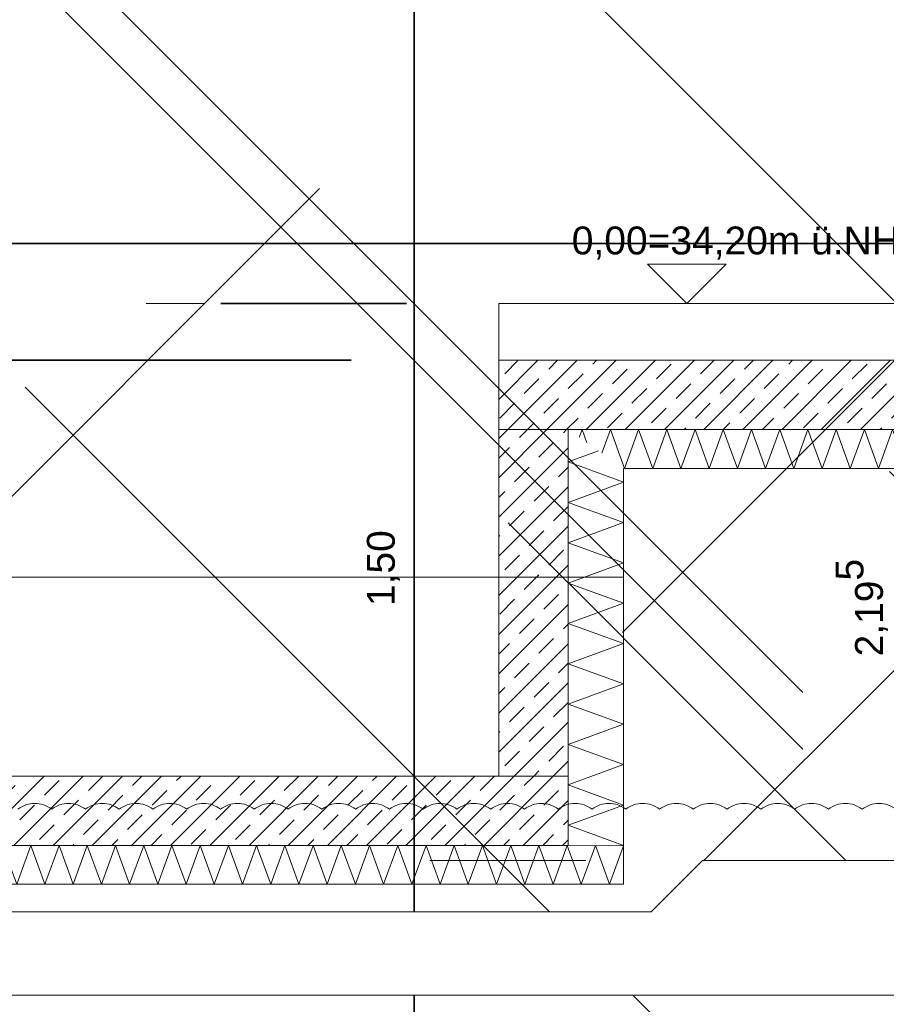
# Model space of a CAD drawing. Header units: metres. Extents: x -3716 to 31, y -1854 to 706.
# Tile 103 of 237: x -1917 to -1878, y 538 to 583. Entities that reach past the tile are written whole.
import ezdxf

# ---------------------------------------------------------------- set-up
doc = ezdxf.new("R2010")
doc.units = ezdxf.units.M
doc.header["$LTSCALE"] = 1.25
doc.header["$PDMODE"] = 1
doc.header["$PDSIZE"] = -2
doc.layers.get('0').update_dxf_attribs({"lineweight": 25})
for name, color, linetype, lineweight, true_color in [('00 -Bauelemente -Dämmung innen', 7, 'Continuous', 9, 0xff7fe6), ('30 -35 Decken- 0 Decken', 7, 'Continuous', 35, 0x00ee00), ('70 -77 Revision- 2 Wolken', 7, 'Continuous', 18, 0x944cff)]:
    doc.layers.add(name, color=color, linetype=linetype, lineweight=lineweight, true_color=true_color)
doc.layers.add('Keine', color=7, linetype='Continuous', lineweight=9)
doc.styles.add('Arial', font='arial.ttf')
doc.dimstyles.new('SIA_DIN1356', dxfattribs={"dimtxt": 1.258608, "dimasz": 2.80603, "dimexe": 2.5, "dimexo": 3.75, "dimgap": 0.625, "dimtad": 1, "dimdec": 3, "dimtxsty": 'Arial', "dimblk": 'VW_SLASH-1', "dimblk1": 'VW_SLASH-1', "dimblk2": 'VW_SLASH-1', "dimcen": 0, "dimdle": 2.5, "dimadec": 3, "dimazin": 0, "dimtfac": 1, "dimtdec": 3, "dimtix": 1, "dimtmove": 0, "dimatfit": 0, "dimldrblk": 'VW_FILLEDARROW-1', "dimfxl": 1, "dimfrac": 2, "dimtolj": 1, "dimarcsym": 0})
pattern_1 = [(45, (0, 0), (0.07071068, -0.07071068), []), (45, (0.03536, -0.03536), (0.07071068, -0.07071068), [0.075, -0.05])]

# ---------------------------------------------------------------- blocks, each defined once
blk = doc.blocks.new('Gruppe-604')
at = {"color": 255, "linetype": 'Continuous', "lineweight": 5}
blk.add_wipeout([(-99.021, 11.648), (-96.321, 11.648), (-96.321, 11.788), (-99.021, 11.788)], dxfattribs=at).dxf.layer = '00 -Bauelemente -Dämmung innen'
blk = doc.blocks.new('Gruppe-605')
at = {"layer": '00 -Bauelemente -Dämmung innen', "color": 7, "transparency": 33554687, "flags": 128}
blk.add_lwpolyline([(-99.021, 11.648), (-98.97, 11.788), (-98.9191, 11.648), (-98.8681, 11.788), (-98.8172, 11.648), (-98.7662, 11.788), (-98.7153, 11.648), (-98.6643, 11.788), (-98.6134, 11.648), (-98.5624, 11.788), (-98.5114, 11.648), (-98.4605, 11.788), (-98.4095, 11.648), (-98.3586, 11.788), (-98.3076, 11.648), (-98.2567, 11.788), (-98.2057, 11.648), (-98.1548, 11.788), (-98.1038, 11.648), (-98.0528, 11.788), (-98.0019, 11.648), (-97.9509, 11.788), (-97.9, 11.648), (-97.849, 11.788), (-97.7981, 11.648), (-97.7471, 11.788), (-97.6961, 11.648), (-97.6452, 11.788), (-97.5942, 11.648), (-97.5433, 11.788), (-97.4923, 11.648), (-97.4414, 11.788), (-97.3904, 11.648), (-97.3395, 11.788), (-97.2885, 11.648), (-97.2375, 11.788), (-97.1866, 11.648), (-97.1356, 11.788), (-97.0847, 11.648), (-97.0337, 11.788), (-96.9828, 11.648), (-96.9318, 11.788), (-96.8809, 11.648), (-96.8299, 11.788), (-96.7789, 11.648), (-96.728, 11.788), (-96.677, 11.648), (-96.6261, 11.788), (-96.5751, 11.648), (-96.5242, 11.788), (-96.4732, 11.648), (-96.4223, 11.788), (-96.3713, 11.648), (-96.321, 11.7862)], dxfattribs=at)
blk = doc.blocks.new('Gruppe-606')
at = {"layer": '00 -Bauelemente -Dämmung innen', "color": 7, "linetype": 'Continuous', "lineweight": 9, "transparency": 33554687}
blk.add_line((-96.321, 11.788), (-99.021, 11.788), dxfattribs=at)
blk = doc.blocks.new('Gruppe-607')
at = {"layer": '00 -Bauelemente -Dämmung innen', "color": 7, "linetype": 'Continuous', "lineweight": 9, "transparency": 33554687}
blk.add_line((-99.021, 11.648), (-96.321, 11.648), dxfattribs=at)
blk = doc.blocks.new('Gruppe-608')
at = {"layer": '00 -Bauelemente -Dämmung innen', "color": 7, "transparency": 33554687}
for name in ['Gruppe-606', 'Gruppe-607']:
    blk.add_blockref(name, (0, 0), dxfattribs=at)
blk = doc.blocks.new('Gruppe-609')
at = {"layer": '00 -Bauelemente -Dämmung innen', "color": 7}
blk.add_blockref('Gruppe-604', (0, 0), dxfattribs=at)
at = {"layer": '00 -Bauelemente -Dämmung innen', "color": 7, "transparency": 33554687}
for name in ['Gruppe-605', 'Gruppe-608']:
    blk.add_blockref(name, (0, 0), dxfattribs=at)
blk = doc.blocks.new('Gruppe-610')
at = {"layer": '00 -Bauelemente -Dämmung innen', "color": 7, "transparency": 33554687}
blk.add_blockref('Gruppe-609', (0, 0), dxfattribs=at)
at = {"layer": '00 -Bauelemente -Dämmung innen', "color": 0, "flags": 1}
for tag in ['IFC_UUID', 'instanceID', 'prm0_name', 'prm0_type', 'prm0_value', 'prm1_name', 'prm1_type', 'prm1_value', 'prm2_name', 'prm2_type', 'prm2_value', 'prm3_name', 'prm3_type', 'prm3_value', 'prm4_name', 'prm4_type', 'prm4_value', 'prm5_name', 'prm5_type', 'prm5_value', 'prm6_name', 'prm6_type', 'prm6_value']:
    blk.add_attdef(tag, (-99.021, 11.648), '', height=0.00018, dxfattribs=at)
blk = doc.blocks.new('Gruppe-611')
at = {"color": 255, "linetype": 'Continuous', "lineweight": 5}
blk.add_wipeout([(-96.321, 13.148), (-94.921, 13.148), (-94.921, 13.288), (-96.521, 13.288)], dxfattribs=at).dxf.layer = '00 -Bauelemente -Dämmung innen'
blk = doc.blocks.new('Gruppe-612')
at = {"layer": '00 -Bauelemente -Dämmung innen', "color": 7, "transparency": 33554687, "flags": 128}
for points in [[(-96.4804, 13.2596), (-96.47, 13.288), (-96.4526, 13.2401)], [(-94.921, 13.232), (-94.9414, 13.288), (-94.9923, 13.148), (-95.0433, 13.288), (-95.0942, 13.148), (-95.1452, 13.288), (-95.1961, 13.148), (-95.2471, 13.288), (-95.2981, 13.148), (-95.349, 13.288), (-95.4, 13.148), (-95.4509, 13.288), (-95.5019, 13.148), (-95.5528, 13.288), (-95.6038, 13.148), (-95.6548, 13.288), (-95.7057, 13.148), (-95.7567, 13.288), (-95.8076, 13.148), (-95.8586, 13.288), (-95.9095, 13.148), (-95.9605, 13.288), (-96.0114, 13.148), (-96.0624, 13.288), (-96.1134, 13.148), (-96.1643, 13.288), (-96.2153, 13.148), (-96.2662, 13.288), (-96.3172, 13.148), (-96.3681, 13.288), (-96.3992, 13.2027)]]:
    blk.add_lwpolyline(points, dxfattribs=at)
blk = doc.blocks.new('Gruppe-613')
at = {"layer": '00 -Bauelemente -Dämmung innen', "color": 7, "linetype": 'Continuous', "lineweight": 9, "transparency": 33554687}
blk.add_line((-94.921, 13.288), (-96.521, 13.288), dxfattribs=at)
blk = doc.blocks.new('Gruppe-614')
at = {"layer": '00 -Bauelemente -Dämmung innen', "color": 7, "linetype": 'Continuous', "lineweight": 9, "transparency": 33554687}
blk.add_line((-96.321, 13.148), (-94.921, 13.148), dxfattribs=at)
blk = doc.blocks.new('Gruppe-615')
at = {"layer": '00 -Bauelemente -Dämmung innen', "color": 7, "transparency": 33554687}
for name in ['Gruppe-613', 'Gruppe-614']:
    blk.add_blockref(name, (0, 0), dxfattribs=at)
blk = doc.blocks.new('Gruppe-616')
at = {"layer": '00 -Bauelemente -Dämmung innen', "color": 7}
blk.add_blockref('Gruppe-611', (0, 0), dxfattribs=at)
at = {"layer": '00 -Bauelemente -Dämmung innen', "color": 7, "transparency": 33554687}
for name in ['Gruppe-615', 'Gruppe-612']:
    blk.add_blockref(name, (0, 0), dxfattribs=at)
blk = doc.blocks.new('Gruppe-617')
at = {"layer": '00 -Bauelemente -Dämmung innen', "color": 7, "transparency": 33554687}
blk.add_blockref('Gruppe-616', (0, 0), dxfattribs=at)
at = {"layer": '00 -Bauelemente -Dämmung innen', "color": 0, "flags": 1}
for tag in ['IFC_UUID', 'instanceID', 'prm0_name', 'prm0_type', 'prm0_value', 'prm1_name', 'prm1_type', 'prm1_value', 'prm2_name', 'prm2_type', 'prm2_value', 'prm3_name', 'prm3_type', 'prm3_value', 'prm4_name', 'prm4_type', 'prm4_value', 'prm5_name', 'prm5_type', 'prm5_value', 'prm6_name', 'prm6_type', 'prm6_value']:
    blk.add_attdef(tag, (-96.521, 13.148), '', height=0.00018, dxfattribs=at)
blk = doc.blocks.new('Gruppe-646')
at = {"color": 255, "linetype": 'Continuous', "lineweight": 5}
blk.add_wipeout([(-96.321, 11.788), (-96.321, 13.148), (-96.521, 13.288), (-96.521, 11.788)], dxfattribs=at).dxf.layer = '00 -Bauelemente -Dämmung innen'
blk = doc.blocks.new('Gruppe-647')
at = {"layer": '00 -Bauelemente -Dämmung innen', "color": 7, "transparency": 33554687, "flags": 128}
blk.add_lwpolyline([(-96.321, 11.788), (-96.521, 11.8608), (-96.321, 11.9336), (-96.521, 12.0064), (-96.321, 12.0792), (-96.521, 12.152), (-96.321, 12.2248), (-96.521, 12.2976), (-96.321, 12.3704), (-96.521, 12.4431), (-96.321, 12.5159), (-96.521, 12.5887), (-96.321, 12.6615), (-96.521, 12.7343), (-96.321, 12.8071), (-96.521, 12.8799), (-96.321, 12.9527), (-96.521, 13.0255), (-96.321, 13.0983), (-96.521, 13.1711), (-96.4111, 13.2111)], dxfattribs=at)
blk = doc.blocks.new('Gruppe-648')
at = {"layer": '00 -Bauelemente -Dämmung innen', "color": 7, "linetype": 'Continuous', "lineweight": 9, "transparency": 33554687}
blk.add_line((-96.521, 13.288), (-96.521, 11.788), dxfattribs=at)
blk = doc.blocks.new('Gruppe-649')
at = {"layer": '00 -Bauelemente -Dämmung innen', "color": 7, "linetype": 'Continuous', "lineweight": 9, "transparency": 33554687}
blk.add_line((-96.321, 11.788), (-96.321, 13.148), dxfattribs=at)
blk = doc.blocks.new('Gruppe-650')
at = {"layer": '00 -Bauelemente -Dämmung innen', "color": 7, "transparency": 33554687}
for name in ['Gruppe-648', 'Gruppe-649']:
    blk.add_blockref(name, (0, 0), dxfattribs=at)
blk = doc.blocks.new('Gruppe-651')
at = {"layer": '00 -Bauelemente -Dämmung innen', "color": 7}
blk.add_blockref('Gruppe-646', (0, 0), dxfattribs=at)
at = {"layer": '00 -Bauelemente -Dämmung innen', "color": 7, "transparency": 33554687}
for name in ['Gruppe-650', 'Gruppe-647']:
    blk.add_blockref(name, (0, 0), dxfattribs=at)
blk = doc.blocks.new('Gruppe-652')
at = {"layer": '00 -Bauelemente -Dämmung innen', "color": 7, "transparency": 33554687}
blk.add_blockref('Gruppe-651', (0, 0), dxfattribs=at)
at = {"layer": '00 -Bauelemente -Dämmung innen', "color": 0, "flags": 1}
for tag in ['IFC_UUID', 'instanceID', 'prm0_name', 'prm0_type', 'prm0_value', 'prm1_name', 'prm1_type', 'prm1_value', 'prm2_name', 'prm2_type', 'prm2_value', 'prm3_name', 'prm3_type', 'prm3_value', 'prm4_name', 'prm4_type', 'prm4_value', 'prm5_name', 'prm5_type', 'prm5_value', 'prm6_name', 'prm6_type', 'prm6_value']:
    blk.add_attdef(tag, (-96.521, 11.788), '', height=0.00018, dxfattribs=at)
blk = doc.blocks.new('VW_SLASH-1')
at = {"color": 0, "linetype": 'ByBlock', "lineweight": -2, "transparency": 16777216}
blk.add_line((0.8909, 0), (-1, 0), dxfattribs=at)
at = {"color": 0, "lineweight": 20, "transparency": 16777216, "flags": 128}
blk.add_lwpolyline([(0.5001, 0.5001), (-0.5001, -0.5001)], dxfattribs=at)
blk = doc.blocks.new('*D1002')
at = {"layer": '30 -35 Decken- 0 Decken', "color": 0, "linetype": 'Continuous', "lineweight": -2}
for p, q in [((-100.2743, 16.549), (-100.2743, 19.3551)), ((-100.2743, 12.538), (-100.2743, 13.743)), ((-97.1041, 13.743), (-97.7743, 13.743)), ((-103.771, 12.538), (-102.7743, 12.538)), ((-100.2743, 9.732), (-100.2743, 6.9259))]:
    blk.add_line(p, q, dxfattribs=at)
at = {"layer": 'Defpoints', "color": 0}
for p in [(-100.8541, 13.743), (-100.2743, 13.743), (-100.021, 12.538)]:
    blk.add_point(p, dxfattribs=at)
at = {"layer": '30 -35 Decken- 0 Decken', "color": 0, "lineweight": -2, "xscale": 2.8060302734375, "yscale": 2.8060302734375, "zscale": 2.8060302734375}
for p, rotation in [((-100.2743, 13.743), 270), ((-100.2743, 12.538), 90)]:
    blk.add_blockref('VW_SLASH-1', p, dxfattribs=dict(at, rotation=rotation))
at = {"layer": '30 -35 Decken- 0 Decken', "color": 0, "lineweight": 9, "insert": (-100.4015, 13.1405), "char_height": 0.100689, "attachment_point": 5, "rotation": 90, "style": 'Arial'}
blk.add_mtext('\\A1;1,20\\S5^ ;', dxfattribs=at)
blk = doc.blocks.new('VW_FILLEDARROW-1')
at = {"linetype": 'Continuous', "lineweight": 0, "transparency": 16777216}
blk.add_hatch(color=0, dxfattribs=at).paths.add_polyline_path([(-1.4144, 0.379), (0, 0), (-1.4144, -0.379)])
at = {"color": 0, "lineweight": 5, "transparency": 16777216, "flags": 128}
blk.add_lwpolyline([(-1.4144, 0.379), (0, 0), (-1.4144, -0.379)], close=True, dxfattribs=at)
blk = doc.blocks.new('*D1005')
at = {"layer": '30 -35 Decken- 0 Decken', "color": 0, "linetype": 'Continuous', "lineweight": -2}
for p, q in [((-94.921, 16.188), (-94.921, 16.4595)), ((-93.721, 16.188), (-93.721, 16.4595)), ((-97.727, 13.9595), (-100.5331, 13.9595)), ((-93.721, 13.9595), (-94.921, 13.9595)), ((-90.915, 13.9595), (-88.1089, 13.9595))]:
    blk.add_line(p, q, dxfattribs=at)
at = {"layer": 'Defpoints', "color": 0}
for p in [(-94.921, 13.9595), (-94.921, 12.438), (-93.721, 12.438)]:
    blk.add_point(p, dxfattribs=at)
at = {"layer": '30 -35 Decken- 0 Decken', "color": 0, "lineweight": -2, "xscale": 2.8060302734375, "yscale": 2.8060302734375, "zscale": 2.8060302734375}
blk.add_blockref('VW_SLASH-1', (-94.921, 13.9595), dxfattribs=at)
at = {"layer": '30 -35 Decken- 0 Decken', "color": 0, "lineweight": -2, "xscale": 2.8060302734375, "yscale": 2.8060302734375, "zscale": 2.8060302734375, "rotation": 180}
blk.add_blockref('VW_SLASH-1', (-93.721, 13.9595), dxfattribs=at)
at = {"layer": '30 -35 Decken- 0 Decken', "color": 0, "lineweight": 9, "insert": (-94.321, 14.0449), "char_height": 0.10069, "attachment_point": 5, "style": 'Arial'}
blk.add_mtext('\\A1;1,20', dxfattribs=at)
blk = doc.blocks.new('*D1006')
at = {"layer": '30 -35 Decken- 0 Decken', "color": 0, "linetype": 'Continuous', "lineweight": -2}
for p, q in [((-92.771, 17.293), (-92.771, 16.4595)), ((-93.721, 16.188), (-93.721, 16.4595)), ((-96.527, 13.9595), (-99.3331, 13.9595)), ((-92.771, 13.9595), (-93.721, 13.9595)), ((-89.965, 13.9595), (-87.1589, 13.9595))]:
    blk.add_line(p, q, dxfattribs=at)
at = {"layer": 'Defpoints', "color": 0}
for p in [(-93.721, 13.9595), (-92.771, 13.543), (-93.721, 12.438)]:
    blk.add_point(p, dxfattribs=at)
at = {"layer": '30 -35 Decken- 0 Decken', "color": 0, "lineweight": -2, "xscale": 2.8060302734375, "yscale": 2.8060302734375, "zscale": 2.8060302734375}
blk.add_blockref('VW_SLASH-1', (-93.721, 13.9595), dxfattribs=at)
at = {"layer": '30 -35 Decken- 0 Decken', "color": 0, "lineweight": -2, "xscale": 2.8060302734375, "yscale": 2.8060302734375, "zscale": 2.8060302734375, "rotation": 180}
blk.add_blockref('VW_SLASH-1', (-92.771, 13.9595), dxfattribs=at)
at = {"layer": '30 -35 Decken- 0 Decken', "color": 0, "lineweight": 9, "insert": (-93.246, 14.0359), "char_height": 0.10069, "attachment_point": 5, "style": 'Arial'}
blk.add_mtext('\\A1;95', dxfattribs=at)
blk = doc.blocks.new('*D1007')
at = {"layer": '30 -35 Decken- 0 Decken', "color": 0, "linetype": 'Continuous', "lineweight": -2}
for p, q in [((-89.571, 17.493), (-89.571, 16.4595)), ((-92.771, 17.293), (-92.771, 16.4595)), ((-95.577, 13.9595), (-98.3831, 13.9595)), ((-89.571, 13.9595), (-92.771, 13.9595)), ((-86.765, 13.9595), (-83.9589, 13.9595))]:
    blk.add_line(p, q, dxfattribs=at)
at = {"layer": 'Defpoints', "color": 0}
for p in [(-92.771, 13.9595), (-89.571, 13.743), (-92.771, 13.543)]:
    blk.add_point(p, dxfattribs=at)
at = {"layer": '30 -35 Decken- 0 Decken', "color": 0, "lineweight": -2, "xscale": 2.8060302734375, "yscale": 2.8060302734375, "zscale": 2.8060302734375}
blk.add_blockref('VW_SLASH-1', (-92.771, 13.9595), dxfattribs=at)
at = {"layer": '30 -35 Decken- 0 Decken', "color": 0, "lineweight": -2, "xscale": 2.8060302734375, "yscale": 2.8060302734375, "zscale": 2.8060302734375, "rotation": 180}
blk.add_blockref('VW_SLASH-1', (-89.571, 13.9595), dxfattribs=at)
at = {"layer": '30 -35 Decken- 0 Decken', "color": 0, "lineweight": 9, "insert": (-91.171, 14.0699), "char_height": 0.10069, "attachment_point": 5, "style": 'Arial'}
blk.add_mtext('\\A1;3,20', dxfattribs=at)
blk = doc.blocks.new('*D1009')
at = {"layer": '30 -35 Decken- 0 Decken', "color": 0, "linetype": 'Continuous', "lineweight": -2}
for p, q in [((-97.077, 16.549), (-97.077, 19.3551)), ((-100.2388, 13.743), (-99.577, 13.743)), ((-97.077, 13.538), (-97.077, 13.743)), ((-97.304, 13.538), (-99.577, 13.538)), ((-97.077, 10.732), (-97.077, 7.9259))]:
    blk.add_line(p, q, dxfattribs=at)
at = {"layer": 'Defpoints', "color": 0}
for p in [(-97.077, 13.743), (-96.4888, 13.743), (-93.554, 13.538)]:
    blk.add_point(p, dxfattribs=at)
at = {"layer": '30 -35 Decken- 0 Decken', "color": 0, "lineweight": -2, "xscale": 2.8060302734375, "yscale": 2.8060302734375, "zscale": 2.8060302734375}
for p, rotation in [((-97.077, 13.743), 270), ((-97.077, 13.538), 90)]:
    blk.add_blockref('VW_SLASH-1', p, dxfattribs=dict(at, rotation=rotation))
at = {"layer": '30 -35 Decken- 0 Decken', "color": 0, "lineweight": 9, "insert": (-99.6826, 13.6405), "char_height": 0.100689, "attachment_point": 5, "rotation": 90, "style": 'Arial'}
blk.add_mtext('\\A1;20\\S5^ ;', dxfattribs=at)
blk = doc.blocks.new('*D1010')
at = {"layer": '30 -35 Decken- 0 Decken', "color": 0, "linetype": 'Continuous', "lineweight": -2}
for p, q in [((-97.077, 16.344), (-97.077, 19.1501)), ((-97.304, 13.538), (-99.577, 13.538)), ((-97.077, 12.038), (-97.077, 13.538)), ((-100.221, 12.038), (-99.577, 12.038)), ((-97.077, 9.232), (-97.077, 6.4259))]:
    blk.add_line(p, q, dxfattribs=at)
at = {"layer": 'Defpoints', "color": 0}
for p in [(-97.077, 13.538), (-93.554, 13.538), (-96.471, 12.038)]:
    blk.add_point(p, dxfattribs=at)
at = {"layer": '30 -35 Decken- 0 Decken', "color": 0, "lineweight": -2, "xscale": 2.8060302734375, "yscale": 2.8060302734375, "zscale": 2.8060302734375}
for p, rotation in [((-97.077, 13.538), 270), ((-97.077, 12.038), 90)]:
    blk.add_blockref('VW_SLASH-1', p, dxfattribs=dict(at, rotation=rotation))
at = {"layer": '30 -35 Decken- 0 Decken', "color": 0, "lineweight": 9, "insert": (-97.1875, 12.788), "char_height": 0.10069, "attachment_point": 5, "rotation": 90, "style": 'Arial'}
blk.add_mtext('\\A1;1,50', dxfattribs=at)
blk = doc.blocks.new('*D1016')
at = {"layer": '30 -35 Decken- 0 Decken', "color": 0, "linetype": 'Continuous', "lineweight": -2}
for p, q in [((-95.3332, 16.549), (-95.3332, 19.3551)), ((-98.0445, 13.743), (-97.8332, 13.743)), ((-95.3332, 11.548), (-95.3332, 13.743)), ((-92.471, 11.548), (-92.8332, 11.548)), ((-95.3332, 8.742), (-95.3332, 5.9359))]:
    blk.add_line(p, q, dxfattribs=at)
at = {"layer": 'Defpoints', "color": 0}
for p in [(-95.3332, 13.743), (-94.2945, 13.743), (-96.221, 11.548)]:
    blk.add_point(p, dxfattribs=at)
at = {"layer": '30 -35 Decken- 0 Decken', "color": 0, "lineweight": -2, "xscale": 2.8060302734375, "yscale": 2.8060302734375, "zscale": 2.8060302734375}
for p, rotation in [((-95.3332, 13.743), 270), ((-95.3332, 11.548), 90)]:
    blk.add_blockref('VW_SLASH-1', p, dxfattribs=dict(at, rotation=rotation))
at = {"layer": '30 -35 Decken- 0 Decken', "color": 0, "lineweight": 9, "insert": (-95.4604, 12.6455), "char_height": 0.100689, "attachment_point": 5, "rotation": 90, "style": 'Arial'}
blk.add_mtext('\\A1;2,19\\S5^ ;', dxfattribs=at)
blk = doc.blocks.new('*D1059')
at = {"layer": '30 -35 Decken- 0 Decken', "color": 0, "linetype": 'Continuous', "lineweight": -2}
for p, q in [((-97.215, 12.755), (-101.627, 12.755)), ((-100.021, 9.538), (-100.021, 10.255)), ((-98.821, 9.538), (-98.821, 10.255))]:
    blk.add_line(p, q, dxfattribs=at)
at = {"layer": 'Defpoints', "color": 0}
for p in [(-100.021, 13.288), (-98.821, 13.288), (-98.821, 12.755)]:
    blk.add_point(p, dxfattribs=at)
at = {"layer": '30 -35 Decken- 0 Decken', "color": 0, "lineweight": -2, "xscale": 2.8060302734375, "yscale": 2.8060302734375, "zscale": 2.8060302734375, "rotation": 180}
blk.add_blockref('VW_SLASH-1', (-100.021, 12.755), dxfattribs=at)
at = {"layer": '30 -35 Decken- 0 Decken', "color": 0, "lineweight": -2, "xscale": 2.8060302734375, "yscale": 2.8060302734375, "zscale": 2.8060302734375}
blk.add_blockref('VW_SLASH-1', (-98.821, 12.755), dxfattribs=at)
at = {"layer": '30 -35 Decken- 0 Decken', "color": 0, "lineweight": 9, "insert": (-99.2054, 12.8861), "char_height": 0.10069, "attachment_point": 5, "style": 'Arial'}
blk.add_mtext('\\A1;1,20', dxfattribs=at)
blk = doc.blocks.new('*D1063')
at = {"layer": '30 -35 Decken- 0 Decken', "color": 0, "linetype": 'Continuous', "lineweight": -2}
for p, q in [((-93.9566, 16.549), (-93.9566, 19.3551)), ((-95.5196, 13.743), (-96.4566, 13.743)), ((-93.9566, 11.733), (-93.9566, 13.743)), ((-97.0196, 11.733), (-96.4566, 11.733)), ((-93.9566, 8.927), (-93.9566, 6.1209))]:
    blk.add_line(p, q, dxfattribs=at)
at = {"layer": 'Defpoints', "color": 0}
for p in [(-93.9566, 13.743), (-91.7696, 13.743), (-93.2696, 11.733)]:
    blk.add_point(p, dxfattribs=at)
at = {"layer": '30 -35 Decken- 0 Decken', "color": 0, "lineweight": -2, "xscale": 2.8060302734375, "yscale": 2.8060302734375, "zscale": 2.8060302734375}
for p, rotation in [((-93.9566, 13.743), 270), ((-93.9566, 11.733), 90)]:
    blk.add_blockref('VW_SLASH-1', p, dxfattribs=dict(at, rotation=rotation))
at = {"layer": '30 -35 Decken- 0 Decken', "color": 0, "lineweight": 9, "insert": (-94.067, 12.738), "char_height": 0.10069, "attachment_point": 5, "rotation": 90, "style": 'Arial'}
blk.add_mtext('\\A1;2,01', dxfattribs=at)
blk = doc.blocks.new('Gruppe-721')
at = {"color": 255, "linetype": 'Continuous', "lineweight": 9}
blk.add_wipeout([(-100.121, 11.733), (-100.121, 11.248), (-93.621, 11.248), (-93.621, 11.733), (-96.036, 11.733), (-96.221, 11.548), (-99.121, 11.548), (-99.306, 11.733)], dxfattribs=at).dxf.layer = '30 -35 Decken- 0 Decken'
at = {"layer": '30 -35 Decken- 0 Decken', "linetype": 'Continuous', "lineweight": 9}
h = blk.add_hatch(dxfattribs=at)
h.set_pattern_fill('Mörtel_Putz sehr fein SRF', style=0, pattern_type=2)
h.set_pattern_definition([(19.983, (0, 0), (3.0513, -2.96883), [0.19305, -3.66798]), (-13.8697, (0.1815, 0.066), (3.0513, -2.96883), [0.34402, -6.53646]), (-44.215, (0.5155, -0.0165), (-0.57727, -4.28831), [0.21286, -4.04441]), (-97.6668, (0.668, -0.165), (-3.62857, -1.31948), [0.21635, -4.11064]), (-160.017, (0.639, -0.3794), (-6.67987, 1.64935), [0.19305, -3.66798]), (166.1303, (0.4577, -0.4453), (-9.73117, 4.61818), [0.34402, -6.53646]), (135.785, (0.1237, -0.363), (0.57727, 4.28831), [0.21286, -4.04441]), (82.3332, (-0.029, -0.2145), (3.62857, 1.31948), [0.21635, -4.11064]), (-110.556, (-1.1957, 1.773), (4.232, -2.40967), [0.17615, -4.14553]), (-67.1952, (-1.2576, 1.608), (4.23201, -2.40967), [0.28547, -6.7182]), (-29.657, (-1.147, 1.345), (5.74945, 1.63685), [0.1985, -4.67145]), (15.8914, (-0.9746, 1.2468), (1.51744, 4.04652), [0.24366, -5.73426]), (69.444, (-0.74, 1.3135), (-4.232, 2.40967), [0.17615, -4.14553]), (112.8048, (-0.6783, 1.4784), (-1.517445, -4.04652), [0.28547, -6.7182]), (150.343, (-0.789, 1.7415), (-1.51744, -4.04652), [0.1985, -4.67145]), (-164.1086, (-0.9614, 1.8398), (-4.23201, 2.40967), [0.24366, -5.73426]), (-136.779, (0.742, -1.897), (2.8039, -7.00974), [0.18786, -9.2051]), (-68.199, (0.605, -2.025), (9.6487, -0.5773), [0.151, -7.3987]), (-3.424, (0.6614, -2.166), (6.8448, 6.43247), [0.1933, -9.47264]), (43.221, (0.8544, -2.177), (-2.8039, 7.00974), [0.18786, -9.2051]), (111.801, (0.991, -2.0485), (-9.6487, 0.5773), [0.151, -7.3987]), (176.576, (0.935, -1.908), (-6.8448, -6.43247), [0.1933, -9.47264]), (142.0458, (-1.1546, -1.1546), (-0.65974, -4.04091), [0.26147, -4.96791]), (80.7274, (-1.3606, -0.994), (-4.78312, -0.82468), [0.20472, -3.88969]), (41.7948, (-1.3278, -0.7917), (-4.78312, -0.824675), [0.36503, -6.93556]), (9.7824, (-1.0555, -0.5485), (-4.12338, 3.21623), [0.24268, -4.611]), (-37.9542, (-0.8165, -0.5072), (0.65974, 4.04091), [0.26147, -4.96791]), (-99.2726, (-0.6102, -0.668), (5.44286, 4.86558), [0.40944, -3.68497]), (-170.2176, (-0.6763, -1.072), (4.12338, -3.21623), [0.48537, -4.36832])])
h.paths.add_polyline_path([(-100.121, 11.733), (-100.121, 11.248), (-93.621, 11.248), (-93.621, 11.733), (-96.036, 11.733), (-96.221, 11.548), (-99.121, 11.548), (-99.306, 11.733)])
at = {"layer": '30 -35 Decken- 0 Decken', "color": 7, "linetype": 'Continuous', "lineweight": 9}
blk.add_line((-100.621, 11.248), (-93.621, 11.248), dxfattribs=at)
at = {"layer": '30 -35 Decken- 0 Decken', "color": 7, "linetype": 'Continuous', "lineweight": 9, "flags": 128}
blk.add_lwpolyline([(-100.121, 11.733), (-100.121, 11.248), (-93.621, 11.248), (-93.621, 11.733), (-96.036, 11.733), (-96.221, 11.548), (-99.121, 11.548), (-99.306, 11.733)], close=True, dxfattribs=at)
blk = doc.blocks.new('Gruppe-751')
at = {"layer": '70 -77 Revision- 2 Wolken', "transparency": 33554687, "flags": 128}
blk.add_lwpolyline([(-98.5071, 11.9187, -0.162278), (-98.4461, 11.939, -0.162278), (-98.3851, 11.9187, -0.162278), (-98.3242, 11.939, -0.162278), (-98.2632, 11.9187, -0.162278), (-98.2023, 11.939, -0.162278), (-98.1413, 11.9187, -0.162278), (-98.0803, 11.939, -0.162278), (-98.0194, 11.9187, -0.162278), (-97.9584, 11.939, -0.162278), (-97.8975, 11.9187, -0.162278), (-97.8365, 11.939, -0.162278), (-97.7755, 11.9187, -0.162278), (-97.7146, 11.939, -0.162278), (-97.6536, 11.9187, -0.162278), (-97.5927, 11.939, -0.162278), (-97.5317, 11.9187, -0.162278), (-97.4707, 11.939, -0.162278), (-97.4098, 11.9187, -0.162278), (-97.3488, 11.939, -0.162278), (-97.2879, 11.9187, -0.162278), (-97.2269, 11.939, -0.162278), (-97.1659, 11.9187, -0.162278), (-97.105, 11.939, -0.162278), (-97.044, 11.9187, -0.162278), (-96.9831, 11.939, -0.162278), (-96.9221, 11.9187, -0.162278), (-96.8611, 11.939, -0.162278), (-96.8002, 11.9187, -0.162278), (-96.7392, 11.939, -0.162278), (-96.6783, 11.9187, -0.162278), (-96.6173, 11.939, -0.162278), (-96.5563, 11.9187, -0.162278), (-96.4954, 11.939, -0.162278), (-96.4344, 11.9187, -0.162278), (-96.3735, 11.939, -0.162278), (-96.3125, 11.9187, -0.162278), (-96.2515, 11.939, -0.162278), (-96.1906, 11.9187, -0.162278), (-96.1296, 11.939, -0.162278), (-96.0687, 11.9187, -0.162278), (-96.0077, 11.939, -0.162278), (-95.9467, 11.9187, -0.162278), (-95.8858, 11.939, -0.162278), (-95.8248, 11.9187, -0.162278), (-95.7639, 11.939, -0.162278), (-95.7029, 11.9187, -0.162278), (-95.6419, 11.939, -0.162278), (-95.581, 11.9187, -0.162278), (-95.52, 11.939, -0.162278), (-95.4591, 11.9187, -0.162278), (-95.3981, 11.939, -0.162278), (-95.3371, 11.9187, -0.162278)], format="xyb", dxfattribs=at)
blk = doc.blocks.new('_Feinplanum 2D-3 (3D)')
at = {"layer": '30 -35 Decken- 0 Decken', "color": 7}
blk.add_blockref('Gruppe-721', (0, 0), dxfattribs=at)
at = {"layer": '70 -77 Revision- 2 Wolken'}
blk.add_blockref('Gruppe-751', (0, 0), dxfattribs=at)
blk = doc.blocks.new('Gruppe-667')
at = {"layer": '30 -35 Decken- 0 Decken', "color": 7, "linetype": 'Continuous', "lineweight": 9}
dim = blk.add_linear_dim(base=(-100.27432972, 13.743), p1=(-100.02099996, 12.538), p2=(-100.85405836, 13.743), angle=270, text='1,20\\S5^ ;', dimstyle='SIA_DIN1356', override={"dimtxt": 0.100689, "dimgap": 0.05, "dimdec": 8, "dimpost": '<>', "dimtxsty": 'Arial', "dimtmove": 2}, dxfattribs=at)
dim.commit()
dim.dimension.update_dxf_attribs({"geometry": '*D1002', "text_midpoint": (-100.40152436, 13.1405)})
blk = doc.blocks.new('Gruppe-668')
at = {"layer": '30 -35 Decken- 0 Decken', "color": 7, "linetype": 'Continuous', "lineweight": 9}
for base, p1, p2, text, override, picture, middle in [((-92.77099996, 13.95948203), (-89.57099996, 13.743), (-92.77099996, 13.543), '3,20', {"dimtxt": 0.100689, "dimgap": 0.05, "dimdec": 8, "dimpost": '<>', "dimtxsty": 'Arial', "dimtmove": 2}, '*D1007', (-91.17099996, 14.06994557)), ((-93.72099996, 13.95948203), (-92.77099996, 13.543), (-93.72099996, 12.438), '95', {"dimtxt": 0.100689, "dimgap": 0.025, "dimdec": 8, "dimpost": '<>', "dimtxsty": 'Arial', "dimtmove": 2}, '*D1006', (-93.24599996, 14.03588359)), ((-94.92099996, 13.95948203), (-93.72099996, 12.438), (-94.92099996, 12.438), '1,20', {"dimtxt": 0.100689, "dimgap": 0.025, "dimdec": 8, "dimpost": '<>', "dimtxsty": 'Arial', "dimtmove": 2}, '*D1005', (-94.32099996, 14.04494557))]:
    dim = blk.add_linear_dim(base=base, p1=p1, p2=p2, text=text, dimstyle='SIA_DIN1356', override=override, dxfattribs=at)
    dim.commit()
    dim.dimension.update_dxf_attribs({"geometry": picture, "text_midpoint": middle})
blk = doc.blocks.new('Gruppe-669')
at = {"layer": '30 -35 Decken- 0 Decken', "color": 7, "linetype": 'Continuous', "lineweight": 9}
for base, p1, p2, text, override, picture, middle in [((-97.077, 13.743), (-93.55397043, 13.538), (-96.4887964, 13.743), '20\\S5^ ;', {"dimtxt": 0.100689, "dimgap": 0.025, "dimdec": 8, "dimpost": '<>', "dimtxsty": 'Arial', "dimtix": 0, "dimtmove": 2}, '*D1009', (-99.68263266, 13.6405)), ((-97.077, 13.538), (-96.47099996, 12.038), (-93.55397043, 13.538), '1,50', {"dimtxt": 0.100689, "dimgap": 0.05, "dimdec": 8, "dimpost": '<>', "dimtxsty": 'Arial', "dimtmove": 2}, '*D1010', (-97.18746354, 12.788))]:
    dim = blk.add_linear_dim(base=base, p1=p1, p2=p2, angle=270, text=text, dimstyle='SIA_DIN1356', override=override, dxfattribs=at)
    dim.commit()
    dim.dimension.update_dxf_attribs({"geometry": picture, "text_midpoint": middle})
blk = doc.blocks.new('_FU_2D LP6 (3D)')
at = {"layer": '00 -Bauelemente -Dämmung innen', "color": 7}
for name in ['Gruppe-617', 'Gruppe-610']:
    blk.add_blockref(name, (0, 0), dxfattribs=at)
blk.add_blockref('Gruppe-652', (0, 0), dxfattribs=at)
at = {"color": 255, "linetype": 'Continuous', "lineweight": 9}
blk.add_wipeout([(-100.12099996, 11.733), (-99.30599996, 11.733), (-99.12099996, 11.548), (-96.22099996, 11.548), (-96.03599996, 11.733), (-93.62099996, 11.733), (-93.62099996, 12.538), (-94.92099996, 12.538), (-94.92099996, 13.148), (-96.32099996, 13.148), (-96.32099996, 11.648), (-99.02099996, 11.648), (-99.02099996, 12.038), (-99.02099996, 12.538), (-100.12099996, 12.538)], dxfattribs=at).dxf.layer = '30 -35 Decken- 0 Decken'
at = {"layer": '30 -35 Decken- 0 Decken', "linetype": 'Continuous', "lineweight": 9}
h = blk.add_hatch(dxfattribs=at)
h.set_pattern_fill('5_Beton unbewehrt', style=0, pattern_type=2)
h.set_pattern_definition([(-135, (0, 0), (0.883883, -0.883883), [2.12132, -1.414214])])
h.paths.add_polyline_path([(-100.12099996, 11.733), (-99.30599996, 11.733), (-99.12099996, 11.548), (-96.22099996, 11.548), (-96.03599996, 11.733), (-93.62099996, 11.733), (-93.62099996, 12.538), (-94.92099996, 12.538), (-94.92099996, 13.148), (-96.32099996, 13.148), (-96.32099996, 11.648), (-99.02099996, 11.648), (-99.02099996, 12.038), (-99.02099996, 12.538), (-100.12099996, 12.538)])
at = {"layer": '30 -35 Decken- 0 Decken', "color": 7, "linetype": 'Continuous', "lineweight": 9, "flags": 128}
blk.add_lwpolyline([(-100.12099996, 11.733), (-99.30599996, 11.733), (-99.12099996, 11.548), (-96.22099996, 11.548), (-96.03599996, 11.733), (-93.62099996, 11.733), (-93.62099996, 12.538), (-94.92099996, 12.538), (-94.92099996, 13.148), (-96.32099996, 13.148), (-96.32099996, 11.648), (-99.02099996, 11.648), (-99.02099996, 12.038), (-99.02099996, 12.538), (-100.12099996, 12.538)], close=True, dxfattribs=at)
at = {"color": 255, "linetype": 'Continuous', "lineweight": 9}
blk.add_wipeout([(-96.77099996, 13.288), (-96.52099996, 13.288), (-96.52099996, 12.038), (-96.77099996, 12.038)], dxfattribs=at).dxf.layer = '30 -35 Decken- 0 Decken'
at = {"layer": '30 -35 Decken- 0 Decken', "linetype": 'Continuous', "lineweight": 9}
h = blk.add_hatch(dxfattribs=at)
h.set_pattern_fill('Stahlbeton1  SRF', style=0, pattern_type=2)
h.set_pattern_definition(pattern_1)
h.paths.add_polyline_path([(-96.77099996, 13.288), (-96.52099996, 13.288), (-96.52099996, 12.038), (-96.77099996, 12.038)])
at = {"layer": '30 -35 Decken- 0 Decken', "color": 7, "linetype": 'Continuous', "lineweight": 9, "flags": 128}
blk.add_lwpolyline([(-96.77099996, 13.288), (-96.52099996, 13.288), (-96.52099996, 12.038), (-96.77099996, 12.038)], close=True, dxfattribs=at)
at = {"color": 255, "linetype": 'Continuous', "lineweight": 9}
for points in [[(-96.77099996, 13.288), (-96.77099996, 13.538), (-89.12090884, 13.538), (-89.12090884, 13.288)], [(-98.82099996, 11.788), (-98.82099996, 12.038), (-96.52099996, 12.038), (-96.52099996, 11.788)]]:
    blk.add_wipeout(points, dxfattribs=at).dxf.layer = '30 -35 Decken- 0 Decken'
at = {"layer": '30 -35 Decken- 0 Decken', "linetype": 'Continuous', "lineweight": 9}
h = blk.add_hatch(dxfattribs=at)
h.set_pattern_fill('Stahlbeton1  SRF', style=0, pattern_type=2)
h.set_pattern_definition(pattern_1)
h.paths.add_polyline_path([(-96.77099996, 13.288), (-96.77099996, 13.538), (-89.12090884, 13.538), (-89.12090884, 13.288)])
h = blk.add_hatch(dxfattribs=at)
h.set_pattern_fill('Stahlbeton1  SRF', style=0, pattern_type=2)
h.set_pattern_definition(pattern_1)
h.paths.add_polyline_path([(-98.82099996, 11.788), (-98.82099996, 12.038), (-96.52099996, 12.038), (-96.52099996, 11.788)])
at = {"layer": '30 -35 Decken- 0 Decken', "color": 7, "linetype": 'Continuous', "lineweight": 9, "flags": 128}
for points in [[(-96.77099996, 13.288), (-96.77099996, 13.538), (-89.12090884, 13.538), (-89.12090884, 13.288)], [(-98.82099996, 11.788), (-98.82099996, 12.038), (-96.52099996, 12.038), (-96.52099996, 11.788)]]:
    blk.add_lwpolyline(points, close=True, dxfattribs=at)
at = {"layer": '30 -35 Decken- 0 Decken', "color": 7}
for name in ['Gruppe-667', 'Gruppe-668']:
    blk.add_blockref(name, (0, 0), dxfattribs=at)
at = {"color": 255, "linetype": 'Continuous', "lineweight": 9}
blk.add_wipeout([(-96.77099996, 13.743), (-89.12090884, 13.743), (-89.12090884, 13.538), (-96.77099996, 13.538)], dxfattribs=at).dxf.layer = '30 -35 Decken- 0 Decken'
at = {"layer": '30 -35 Decken- 0 Decken', "color": 7, "linetype": 'Continuous', "lineweight": 9, "flags": 128}
blk.add_lwpolyline([(-96.77099996, 13.743), (-89.12090884, 13.743), (-89.12090884, 13.538), (-96.77099996, 13.538)], close=True, dxfattribs=at)
at = {"layer": '30 -35 Decken- 0 Decken', "color": 7}
blk.add_blockref('Gruppe-669', (0, 0), dxfattribs=at)
at = {"layer": '30 -35 Decken- 0 Decken', "color": 7, "linetype": 'Continuous', "lineweight": 9}
dim = blk.add_linear_dim(base=(-98.82099996, 12.755), p1=(-100.02099996, 13.288), p2=(-98.82099996, 13.288), text='1,20', dimstyle='SIA_DIN1356', override={"dimtxt": 0.100689, "dimgap": 0.05, "dimdec": 8, "dimpost": '<>', "dimtxsty": 'Arial', "dimtmove": 2}, dxfattribs=at)
dim.commit()
dim.dimension.update_dxf_attribs({"geometry": '*D1059', "text_midpoint": (-99.20539199, 12.88613889), "dimtype": 160})
at = {"color": 255, "linetype": 'Continuous', "lineweight": 9}
blk.add_wipeout([(-96.09215579, 13.743), (-96.23442013, 13.88526433), (-95.94989146, 13.88526433)], dxfattribs=at).dxf.layer = '30 -35 Decken- 0 Decken'
at = {"layer": '30 -35 Decken- 0 Decken', "color": 7, "linetype": 'Continuous', "lineweight": 9, "flags": 128}
blk.add_lwpolyline([(-96.09215579, 13.743), (-96.23442013, 13.88526433), (-95.94989146, 13.88526433)], close=True, dxfattribs=at)
at = {"layer": '30 -35 Decken- 0 Decken', "color": 7, "insert": (-96.50742623, 14.02052521), "char_height": 0.1006886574, "attachment_point": 1, "line_spacing_factor": 0.970891, "style": 'Arial'}
blk.add_mtext('0,00=34,20m ü.NHN', dxfattribs=at)
at = {"layer": '30 -35 Decken- 0 Decken', "color": 7, "linetype": 'Continuous', "lineweight": 9}
for base, p1, p2, text, picture, middle in [((-95.33320657, 13.743), (-96.22099996, 11.548), (-94.29454752, 13.743), '2,19\\S5^ ;', '*D1016', (-95.46040121, 12.6455)), ((-93.95658229, 13.743), (-93.2695937, 11.733), (-91.7695937, 13.743), '2,01', '*D1063', (-94.06704583, 12.738))]:
    dim = blk.add_linear_dim(base=base, p1=p1, p2=p2, angle=270, text=text, dimstyle='SIA_DIN1356', override={"dimtxt": 0.100689, "dimgap": 0.05, "dimdec": 8, "dimpost": '<>', "dimtxsty": 'Arial', "dimtmove": 2}, dxfattribs=at)
    dim.commit()
    dim.dimension.update_dxf_attribs({"geometry": picture, "text_midpoint": middle})

msp = doc.modelspace()

# ---------------------------------------------------------------- block references
at = {"layer": 'Keine', "color": 1, "xscale": 12.5, "yscale": 12.5, "zscale": 12.5}
msp.add_blockref('_FU_2D LP6 (3D)', (-685.453, 398.181), dxfattribs=at)

# ---------------------------------------------------------------- next in the draw order: block references
msp.add_blockref('_Feinplanum 2D-3 (3D)', (-685.453, 398.181), dxfattribs=at)

doc.saveas('drawing.dxf')
